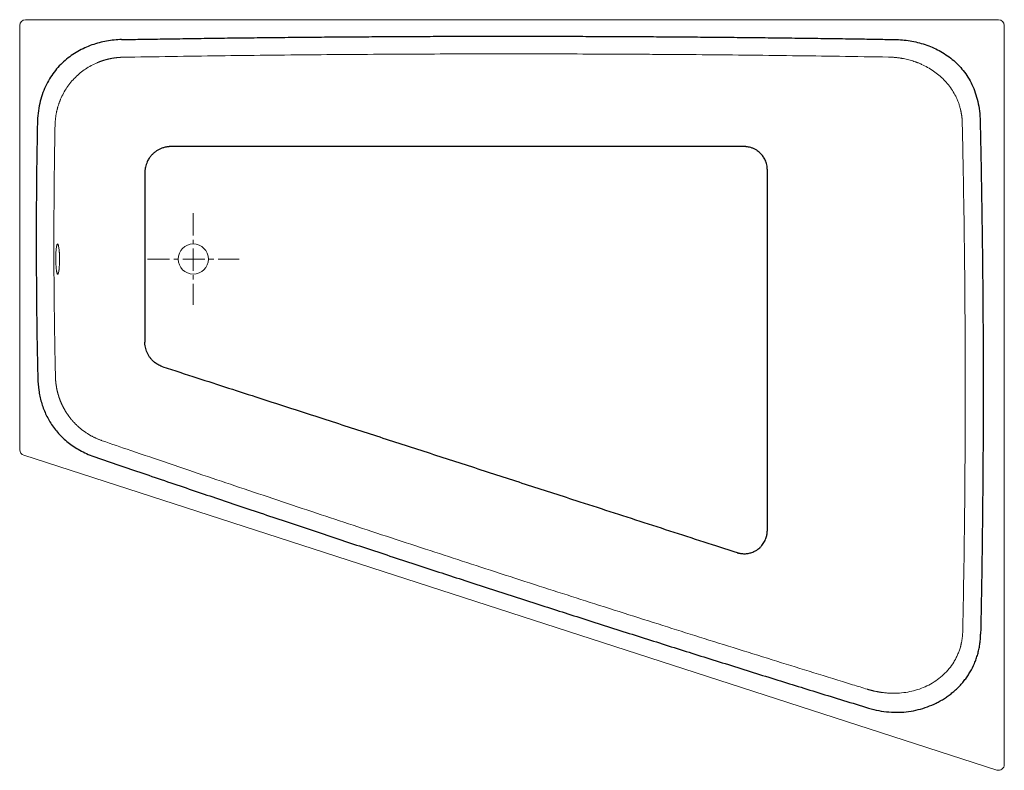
# Model space of a CAD drawing. Header units: millimetres. Extents: x 26606 to 28305, y 8086 to 9381.
import ezdxf

# ---------------------------------------------------------------- set-up
doc = ezdxf.new("R2010")
doc.units = ezdxf.units.MM
doc.header["$LTSCALE"] = 4
doc.header["$MEASUREMENT"] = 0
doc.linetypes.add('MITTE', pattern=[50.8, 31.75, -6.35, 6.35, -6.35])
doc.layers.get('0').update_dxf_attribs({"lineweight": 20})
doc.layers.add('Kontur 2', color=8, linetype='Continuous', lineweight=25)
doc.layers.add('mittellinien_aktuell', color=7, linetype='MITTE', lineweight=9)

msp = doc.modelspace()

# ---------------------------------------------------------------- linework, layer by layer
for p, q in [((28295, 9381.2), (26616, 9381.2)), ((26606, 9371.2), (26606, 8639.3)), ((28305, 8096.1), (28305, 9371.2)), ((26612.9, 8629.8), (28291.9, 8086.6))]:
    msp.add_line(p, q)
msp.add_circle((26905.5, 8968.2), 26)
for centre, start, end in [((26616, 9371.2), 90, 180), ((28295, 9371.2), 0, 90), ((26616, 8639.3), 180, 252.0721), ((28295, 8096.1), 252.0721, 0)]:
    msp.add_arc(centre, 10, start, end)
for points, knots in [([(26784.3, 9316.4), (26783.9, 9316.3), (26783.3, 9316.3), (26782.2, 9316.3), (26781.2, 9316.3), (26780.2, 9316.2), (26779.2, 9316.2), (26778.2, 9316.1), (26777.1, 9316), (26776.1, 9315.9), (26775.1, 9315.8), (26774.1, 9315.7), (26773.1, 9315.6), (26772.1, 9315.5), (26771.1, 9315.4), (26770.1, 9315.3), (26769.1, 9315.1), (26768.1, 9315), (26767.1, 9314.8), (26766.1, 9314.7), (26765.2, 9314.5), (26764.2, 9314.3), (26763.2, 9314.1), (26762.2, 9313.9), (26761.2, 9313.7), (26760.3, 9313.5), (26759.3, 9313.3), (26758.3, 9313.1), (26757.4, 9312.8), (26756.4, 9312.6), (26755.5, 9312.3), (26754.5, 9312.1), (26753.6, 9311.8), (26752.6, 9311.5), (26751.7, 9311.3), (26750.7, 9311), (26749.8, 9310.7), (26748.9, 9310.4), (26747.9, 9310.1), (26747, 9309.7), (26746.1, 9309.4), (26745.2, 9309.1), (26744.3, 9308.8), (26743.4, 9308.4), (26742.5, 9308.1), (26741.6, 9307.7), (26740.7, 9307.3), (26736.5, 9305.6), (26729.3, 9302.2), (26719.5, 9296.2), (26710.3, 9289.4), (26701.9, 9281.8), (26694.2, 9273.3), (26687.4, 9264.2), (26681.4, 9254.4), (26677.8, 9246.9), (26675.8, 9242.1), (26675, 9240.2), (26674.3, 9238.3), (26673.6, 9236.4), (26673, 9234.5), (26672.3, 9232.5), (26671.7, 9230.5), (26671.2, 9228.5), (26670.7, 9226.5), (26670.2, 9224.5), (26669.7, 9222.5), (26669.3, 9220.4), (26668.9, 9218.4), (26668.5, 9216.3), (26668.2, 9214.2), (26667.9, 9212.1), (26667.7, 9210), (26667.5, 9207.9), (26667.3, 9205.8), (26667.2, 9203.7), (26667.1, 9201.5), (26667, 9200.1), (26667, 9199.4)], [0, 0, 0, 0, 0.0056009, 0.0111945, 0.0167806, 0.0223593, 0.0279306, 0.0334944, 0.0390509, 0.0446, 0.0501417, 0.055676, 0.0612029, 0.0667224, 0.0722345, 0.0777393, 0.0832367, 0.0887267, 0.0942094, 0.0996847, 0.1051527, 0.1106133, 0.1160665, 0.1215124, 0.126951, 0.1323822, 0.1378062, 0.1432227, 0.148632, 0.154034, 0.1594286, 0.1648159, 0.170196, 0.1755687, 0.1809341, 0.1862923, 0.1916432, 0.1969868, 0.2023231, 0.2076522, 0.2129739, 0.2182885, 0.2235958, 0.2288958, 0.2341886, 0.2394742, 0.2447525, 0.2500236, 0.312922, 0.3755061, 0.4377858, 0.4997713, 0.5618028, 0.6240835, 0.6866238, 0.7494337, 0.7605059, 0.771608, 0.7827401, 0.7939021, 0.8050942, 0.8163164, 0.8275688, 0.8388513, 0.850164, 0.8615071, 0.8728804, 0.8842841, 0.8957183, 0.9071828, 0.9186779, 0.9302034, 0.9417596, 0.9533463, 0.9649637, 0.9766117, 0.9882905, 1, 1, 1, 1]), ([(26784.3, 9316.4), (26811, 9316.8), (26868.1, 9317.7), (26951.2, 9318.9), (27029.5, 9319.9), (27118.2, 9320.7), (27193.8, 9321.3), (27281.9, 9321.8), (27361.4, 9322.1), (27443.4, 9322.2), (27529.5, 9322.1), (27593.2, 9321.9), (27650.7, 9321.7), (27693, 9321.4), (27733.9, 9321.2), (27785.7, 9320.8), (27857.7, 9320.1), (27939.6, 9319.1), (28019.2, 9318), (28077.6, 9317.1), (28104.9, 9316.7)], [0, 0, 0, 0, 0.0625, 0.125, 0.1875, 0.25, 0.3125, 0.375, 0.4375, 0.5, 0.5625, 0.625, 0.65625, 0.6875, 0.71875, 0.75, 0.8125, 0.875, 0.9375, 1, 1, 1, 1]), ([(28232.4, 9203.6), (28232.4, 9203.9), (28232.4, 9204.7), (28232.3, 9205.7), (28232.3, 9206.8), (28232.2, 9207.9), (28232.1, 9208.9), (28232.1, 9210), (28232, 9211.1), (28231.9, 9212.1), (28231.7, 9213.2), (28231.6, 9214.3), (28231.5, 9215.3), (28231.3, 9216.4), (28231.2, 9217.4), (28231, 9218.5), (28230.8, 9219.5), (28230.6, 9220.6), (28230.4, 9221.6), (28230.2, 9222.7), (28230, 9223.7), (28229.8, 9224.8), (28229.5, 9225.8), (28228.9, 9228.4), (28227.7, 9232.5), (28225.9, 9238.1), (28223.7, 9243.6), (28220.3, 9250.7), (28215.5, 9259.2), (28208.6, 9268.8), (28200.8, 9277.6), (28192.2, 9285.6), (28182.7, 9292.7), (28172.7, 9299), (28163.9, 9303.4), (28158, 9305.9), (28155.5, 9306.9), (28154.8, 9307.2), (28154.3, 9307.3), (28153.8, 9307.5), (28153, 9307.8), (28152.1, 9308.2), (28150.1, 9308.9), (28146.9, 9310), (28142.4, 9311.3), (28137.9, 9312.5), (28133.2, 9313.5), (28129.3, 9314.3), (28126.2, 9314.8), (28124, 9315.2), (28121.7, 9315.5), (28119.4, 9315.7), (28117.1, 9316), (28114.7, 9316.2), (28112.3, 9316.4), (28109.9, 9316.5), (28107.4, 9316.6), (28105.8, 9316.7), (28104.9, 9316.7)], [0, 0, 0, 0, 0.0056898, 0.0113771, 0.0170622, 0.0227452, 0.0284261, 0.0341051, 0.0397824, 0.0454581, 0.0511322, 0.0568049, 0.0624764, 0.0681468, 0.0738161, 0.0794846, 0.0851522, 0.0908193, 0.0964859, 0.102152, 0.107818, 0.1134838, 0.1191496, 0.1248155, 0.1559491, 0.187185, 0.2185434, 0.2500444, 0.3118656, 0.3747531, 0.4364652, 0.4997625, 0.5613269, 0.6249554, 0.68728, 0.718412, 0.7262014, 0.7300976, 0.7314955, 0.7339949, 0.7391762, 0.7443771, 0.7495977, 0.7736141, 0.7981523, 0.8232125, 0.8487947, 0.8748988, 0.8866011, 0.8984832, 0.9105451, 0.9227866, 0.9352076, 0.947808, 0.9605877, 0.9735463, 0.9866838, 1, 1, 1, 1]), ([(26667.7, 8764.9), (26667.3, 8782.8), (26666.6, 8818.7), (26665.7, 8873.2), (26665.2, 8928), (26664.9, 9000.3), (26665.2, 9072.2), (26666, 9145.1), (26666.7, 9181.4), (26667, 9199.4)], [0, 0, 0, 0, 0.125, 0.25, 0.375, 0.5, 0.75, 0.875, 1, 1, 1, 1]), ([(28233.3, 8326.3), (28233.8, 8350.8), (28234.7, 8401.5), (28235.9, 8478), (28237, 8577), (28237.5, 8668.9), (28237.6, 8743.9), (28237.5, 8818.9), (28237, 8910.9), (28235.9, 9009.8), (28234.7, 9087.1), (28233.5, 9152.2), (28232.7, 9190.4), (28232.4, 9203.6)], [0.0981881, 0.0981881, 0.0981881, 0.0981881, 0.1628385, 0.2295052, 0.2961719, 0.4295052, 0.4628385, 0.4961719, 0.6295052, 0.6961719, 0.7628385, 0.8295052, 0.8646504, 0.8646504, 0.8646504, 0.8646504]), ([(26671.5, 8942.2), (26671.7, 8942.2), (26671.9, 8942.3), (26672.2, 8942.8), (26672.3, 8943), (26672.5, 8943.5), (26672.6, 8943.8), (26672.9, 8944.8), (26673.1, 8945.6), (26673.4, 8947), (26673.5, 8947.5), (26673.6, 8948.6), (26673.7, 8949.1), (26674, 8950.9), (26674.1, 8952.2), (26674.3, 8954.4), (26674.3, 8955.1), (26674.4, 8956.6), (26674.5, 8958.1), (26674.6, 8959.7), (26674.6, 8961), (26674.6, 8961.4), (26674.7, 8962.2), (26674.7, 8962.6), (26674.7, 8964.7), (26674.7, 8966.4), (26674.7, 8969), (26674.7, 8969.8), (26674.7, 8971.1), (26674.7, 8971.5), (26674.7, 8972.4), (26674.7, 8972.8), (26674.6, 8974.9), (26674.5, 8976.5), (26674.4, 8978.5), (26674.4, 8978.9), (26674.4, 8979.7), (26674.3, 8980.1), (26674.2, 8981.2), (26674.2, 8981.9), (26674, 8984), (26673.9, 8985.3), (26673.5, 8987.8), (26673.4, 8988.8), (26673.1, 8990.3), (26673, 8990.7), (26672.8, 8991.5), (26672.7, 8991.9), (26672.4, 8992.8), (26672.2, 8993.3), (26671.9, 8993.8), (26671.8, 8993.9), (26671.6, 8994.1), (26671.4, 8994.2), (26671.1, 8994.2), (26670.9, 8994), (26670.6, 8993.5), (26670.5, 8993.3), (26670.3, 8992.8), (26670.1, 8992.2), (26669.9, 8991.5), (26669.8, 8990.9), (26669.8, 8990.7), (26669.7, 8990.3), (26669.6, 8990), (26669.4, 8988.9), (26669.3, 8987.8), (26669.1, 8986), (26669, 8985.4), (26668.9, 8984.4), (26668.9, 8984), (26668.8, 8983.4), (26668.8, 8983), (26668.6, 8981.2), (26668.5, 8979.7), (26668.5, 8977.8), (26668.4, 8977.4), (26668.4, 8976.6), (26668.4, 8976.2), (26668.3, 8974.9), (26668.3, 8974.1), (26668.3, 8971.6), (26668.3, 8969.9), (26668.3, 8967.8), (26668.3, 8967.3), (26668.3, 8966.5), (26668.3, 8966), (26668.3, 8964.8), (26668.3, 8963.9), (26668.4, 8962.3), (26668.4, 8961.4), (26668.5, 8959.8), (26668.5, 8959), (26668.6, 8956.6), (26668.7, 8955.1), (26668.9, 8953), (26669, 8952.3), (26669.1, 8951), (26669.2, 8950.4), (26669.4, 8948.6), (26669.5, 8947.5), (26669.8, 8946.1), (26669.9, 8945.6), (26670.1, 8944.8), (26670.2, 8944.5), (26670.4, 8943.8), (26670.5, 8943.5), (26670.7, 8943), (26670.8, 8942.8), (26671.1, 8942.3), (26671.3, 8942.2), (26671.5, 8942.2)], [0, 0, 0, 0, 0.03125, 0.03125, 0.046875, 0.046875, 0.0625, 0.0625, 0.09375, 0.09375, 0.109375, 0.109375, 0.125, 0.125, 0.15625, 0.15625, 0.171875, 0.171875, 0.1875, 0.203125, 0.203125, 0.210938, 0.210938, 0.21875, 0.21875, 0.25, 0.25, 0.265625, 0.265625, 0.273438, 0.273438, 0.28125, 0.28125, 0.3125, 0.3125, 0.320313, 0.320313, 0.328125, 0.328125, 0.34375, 0.34375, 0.375, 0.375, 0.40625, 0.40625, 0.421875, 0.421875, 0.4375, 0.4375, 0.46875, 0.46875, 0.484375, 0.484375, 0.5, 0.5, 0.53125, 0.53125, 0.546875, 0.546875, 0.5625, 0.578125, 0.578125, 0.585938, 0.585938, 0.59375, 0.59375, 0.625, 0.625, 0.640625, 0.640625, 0.648438, 0.648438, 0.65625, 0.65625, 0.6875, 0.6875, 0.695313, 0.695313, 0.703125, 0.703125, 0.71875, 0.71875, 0.75, 0.75, 0.757813, 0.757813, 0.765625, 0.765625, 0.78125, 0.78125, 0.796875, 0.796875, 0.8125, 0.8125, 0.84375, 0.84375, 0.859375, 0.859375, 0.875, 0.875, 0.90625, 0.90625, 0.921875, 0.921875, 0.9375, 0.9375, 0.953125, 0.953125, 0.96875, 0.96875, 1, 1, 1, 1]), ([(26667.7, 8764.9), (26667.7, 8764.5), (26667.7, 8763.8), (26667.8, 8762.6), (26667.8, 8761.5), (26667.9, 8760.4), (26668, 8759.3), (26668, 8758.2), (26668.1, 8757), (26668.2, 8755.9), (26668.4, 8754.8), (26668.5, 8753.7), (26668.6, 8752.6), (26668.8, 8751.5), (26668.9, 8750.4), (26669.1, 8749.3), (26669.3, 8748.2), (26669.4, 8747.1), (26669.6, 8746), (26669.8, 8744.9), (26670.1, 8743.8), (26670.3, 8742.7), (26670.5, 8741.6), (26670.8, 8740.6), (26671, 8739.5), (26671.3, 8738.4), (26671.6, 8737.3), (26671.9, 8736.3), (26672.1, 8735.2), (26672.5, 8734.2), (26672.8, 8733.1), (26673.1, 8732), (26673.4, 8731), (26673.8, 8729.9), (26674.1, 8728.9), (26674.5, 8727.9), (26674.8, 8726.8), (26675.2, 8725.8), (26675.6, 8724.8), (26676, 8723.8), (26676.4, 8722.7), (26676.8, 8721.7), (26677.3, 8720.7), (26677.7, 8719.7), (26678.1, 8718.7), (26678.6, 8717.7), (26679, 8716.7), (26679.5, 8715.8), (26680, 8714.8), (26680.5, 8713.8), (26681, 8712.8), (26681.5, 8711.9), (26682, 8710.9), (26682.5, 8710), (26683, 8709), (26683.6, 8708.1), (26684.1, 8707.1), (26684.7, 8706.2), (26685.2, 8705.3), (26685.8, 8704.4), (26686.4, 8703.5), (26687, 8702.5), (26687.5, 8701.6), (26688.1, 8700.7), (26688.8, 8699.9), (26689.4, 8699), (26690, 8698.1), (26690.8, 8697), (26691.8, 8695.6), (26693.1, 8694), (26694.3, 8692.4), (26695.6, 8690.8), (26697, 8689.3), (26698.3, 8687.7), (26699.7, 8686.2), (26701.1, 8684.8), (26702.5, 8683.3), (26704, 8681.9), (26705.5, 8680.4), (26707, 8679), (26708.6, 8677.7), (26710.1, 8676.3), (26711.7, 8675), (26713.4, 8673.7), (26715, 8672.5), (26716.7, 8671.2), (26718.4, 8670), (26720.1, 8668.8), (26721.8, 8667.7), (26723.6, 8666.5), (26725.4, 8665.4), (26727.2, 8664.4), (26729, 8663.3), (26730.8, 8662.3), (26732.7, 8661.4), (26734.6, 8660.4), (26736.5, 8659.5), (26738.4, 8658.6), (26740.4, 8657.8), (26742.3, 8657), (26744.3, 8656.2), (26746.3, 8655.5), (26747.6, 8655), (26748.3, 8654.7)], [0, 0, 0, 0, 0.007735, 0.015464, 0.023188, 0.030907, 0.03862, 0.046328, 0.05403, 0.061728, 0.069419, 0.077106, 0.084787, 0.092462, 0.100133, 0.107798, 0.115457, 0.123112, 0.130761, 0.138405, 0.146043, 0.153676, 0.161304, 0.168927, 0.176544, 0.184157, 0.191764, 0.199365, 0.206962, 0.214553, 0.222139, 0.22972, 0.237296, 0.244866, 0.252431, 0.259991, 0.267546, 0.275096, 0.282641, 0.29018, 0.297715, 0.305244, 0.312768, 0.320287, 0.327801, 0.33531, 0.342814, 0.350312, 0.357806, 0.365295, 0.372778, 0.380257, 0.38773, 0.395199, 0.402662, 0.41012, 0.417574, 0.425022, 0.432466, 0.439904, 0.447338, 0.454767, 0.46219, 0.469609, 0.477023, 0.484432, 0.491836, 0.499235, 0.51319, 0.527164, 0.541159, 0.555175, 0.56921, 0.583266, 0.597342, 0.611439, 0.625556, 0.639694, 0.653853, 0.668032, 0.682232, 0.696453, 0.710695, 0.724958, 0.739242, 0.753547, 0.767873, 0.78222, 0.796588, 0.810978, 0.825388, 0.839821, 0.854274, 0.86875, 0.883246, 0.897764, 0.912304, 0.926866, 0.941449, 0.956054, 0.970681, 0.985329, 1, 1, 1, 1]), ([(26748.3, 8654.7), (26764.7, 8649.1), (26801.6, 8636.5), (26864, 8615.3), (26931.4, 8592.4), (27012.5, 8565.1), (27106.9, 8533.5), (27208.5, 8499.8), (27303, 8468.8), (27384.4, 8442.2), (27452.1, 8420.3), (27519.8, 8398.4), (27601.4, 8372.2), (27696.2, 8342.1), (27798.3, 8309.9), (27893.2, 8280.2), (27975, 8254.8), (28029, 8238.1), (28060.3, 8228.5), (28068.9, 8225.9)], [0.109057, 0.109057, 0.109057, 0.109057, 0.1417833, 0.18345, 0.2251167, 0.2667833, 0.3501167, 0.3917833, 0.4751167, 0.5167833, 0.55845, 0.6001167, 0.6417833, 0.7251167, 0.7667833, 0.8501167, 0.8917833, 0.93345, 0.949393, 0.949393, 0.949393, 0.949393]), ([(28068.9, 8225.9), (28069.4, 8225.7), (28070.2, 8225.5), (28071.4, 8225.1), (28072.7, 8224.8), (28073.9, 8224.4), (28075.2, 8224.1), (28076.4, 8223.8), (28077.6, 8223.5), (28078.8, 8223.2), (28080, 8222.9), (28081.2, 8222.6), (28082.4, 8222.4), (28083.6, 8222.1), (28084.8, 8221.9), (28086, 8221.7), (28087.2, 8221.4), (28088.3, 8221.2), (28089.5, 8221), (28090.6, 8220.8), (28091.8, 8220.7), (28092.9, 8220.5), (28094, 8220.4), (28095.2, 8220.2), (28098.3, 8219.8), (28103.3, 8219.3), (28109.1, 8219.1), (28113.1, 8219), (28115, 8219), (28115.9, 8219), (28116.5, 8219), (28119.3, 8219.1), (28126.7, 8219.4), (28138.3, 8220.9), (28152, 8224), (28165.1, 8228.6), (28177.8, 8234.7), (28189.6, 8242.2), (28200.4, 8251.1), (28209.9, 8261.3), (28216.7, 8270.9), (28221.4, 8279), (28224.4, 8285.3), (28227, 8291.9), (28228.7, 8297), (28229.7, 8300.5), (28230.2, 8302.4), (28230.6, 8304.3), (28231, 8306.3), (28231.4, 8308.2), (28231.8, 8310.2), (28232.1, 8312.2), (28232.4, 8314.2), (28232.6, 8316.1), (28232.8, 8318.1), (28233, 8320.2), (28233.1, 8322.2), (28233.2, 8324.2), (28233.3, 8325.6), (28233.3, 8326.3)], [0, 0, 0, 0, 0.005851, 0.011663, 0.017438, 0.023175, 0.028874, 0.034535, 0.040157, 0.045742, 0.051289, 0.056797, 0.062267, 0.067699, 0.073093, 0.078449, 0.083766, 0.089046, 0.094286, 0.099489, 0.104653, 0.109779, 0.114867, 0.119916, 0.124927, 0.156581, 0.187272, 0.202939, 0.210791, 0.212757, 0.214723, 0.218658, 0.250124, 0.313748, 0.374456, 0.438224, 0.499684, 0.562659, 0.624048, 0.687087, 0.749377, 0.780686, 0.812017, 0.843407, 0.87489, 0.883681, 0.892492, 0.901322, 0.910174, 0.919048, 0.927944, 0.936863, 0.945805, 0.954773, 0.963765, 0.972783, 0.981828, 0.9909, 1, 1, 1, 1])]:
    msp.add_open_spline(points, degree=3, knots=knots)
at = {"layer": 'Kontur 2'}
for points in [[(26781.9, 9346.8), (26777.6, 9346.7), (26769, 9346.3), (26756, 9344.5), (26743.2, 9341.6), (26730.5, 9337.7), (26718.2, 9332.7), (26706.2, 9326.7), (26694.9, 9319.4), (26684.1, 9311.1), (26674.2, 9301.6), (26665.2, 9291), (26657.1, 9279.2), (26650.2, 9266.2), (26644.6, 9252), (26640.3, 9236.6), (26637.4, 9220), (26636.6, 9208.1), (26636.5, 9201.9)], [(28115.8, 9347), (28120.2, 9346.9), (28129, 9346.5), (28142.3, 9344.8), (28155.4, 9342.1), (28168.2, 9338.4), (28180.8, 9333.7), (28192.8, 9327.9), (28204.4, 9321), (28215.2, 9312.9), (28225.2, 9303.8), (28234.3, 9293.5), (28242.4, 9282), (28249.4, 9269.3), (28255.1, 9255.4), (28259.4, 9240.2), (28262.3, 9223.7), (28263.1, 9211.9), (28263.3, 9205.8)]]:
    msp.add_open_spline(points, degree=3, dxfattribs=at)
for points, knots in [([(26781.9, 9346.8), (26787.2, 9346.9), (26797.9, 9347.1), (26814.3, 9347.4), (26831.1, 9347.6), (26848.4, 9347.9), (26874.4, 9348.3), (26908.2, 9348.8), (26949.4, 9349.4), (26990.2, 9349.9), (27031.8, 9350.4), (27074.2, 9350.8), (27116.2, 9351.2), (27157.3, 9351.5), (27198.3, 9351.8), (27240.2, 9352.1), (27282.6, 9352.3), (27324.3, 9352.5), (27379.4, 9352.6), (27435, 9352.7), (27491, 9352.6), (27532.3, 9352.6), (27573.2, 9352.5), (27614.7, 9352.3), (27657.1, 9352.1), (27699.3, 9351.9), (27740.4, 9351.6), (27781.3, 9351.3), (27822.9, 9350.9), (27865.4, 9350.5), (27907.4, 9350), (27948.3, 9349.5), (27989.2, 9349), (28026.6, 9348.4), (28060.1, 9347.9), (28088.3, 9347.5), (28106.8, 9347.1), (28115.8, 9347)], [0, 0, 0, 0, 0.01194, 0.024219, 0.036835, 0.04979, 0.063082, 0.095256, 0.125737, 0.155835, 0.187011, 0.219359, 0.251195, 0.281478, 0.311667, 0.343376, 0.37578, 0.407013, 0.437162, 0.499744, 0.532031, 0.562917, 0.592791, 0.623931, 0.656147, 0.688138, 0.718887, 0.748736, 0.780001, 0.812545, 0.844235, 0.874379, 0.90449, 0.936427, 0.958468, 0.97966, 1, 1, 1, 1]), ([(26636.5, 9201.9), (26636.1, 9183.7), (26635.5, 9147.3), (26634.6, 9073.3), (26634.3, 9000.7), (26634.7, 8927.6), (26635.2, 8872.3), (26636, 8817.2), (26636.8, 8781), (26637.2, 8762.8)], [0, 0, 0, 0, 0.125, 0.25, 0.5, 0.625, 0.75, 0.875, 1, 1, 1, 1]), ([(28263.3, 9205.8), (28263.4, 9201.3), (28263.6, 9192.3), (28263.9, 9178.7), (28264.1, 9165.1), (28264.4, 9151.3), (28264.7, 9137.5), (28265, 9123.5), (28265.2, 9109.4), (28265.5, 9090.7), (28265.9, 9067.3), (28266.3, 9039.5), (28266.7, 9011.9), (28267.2, 8975.4), (28267.7, 8929.6), (28268.1, 8874.3), (28268.4, 8818.6), (28268.5, 8760.8), (28268.5, 8705.8), (28268.3, 8650.5), (28268, 8597.5), (28267.5, 8542.3), (28266.9, 8487.3), (28266.3, 8441.4), (28265.7, 8404.3), (28265.2, 8376.3), (28264.7, 8348.5), (28264.3, 8330), (28264.1, 8320.8)], [0, 0, 0, 0, 0.015201, 0.030516, 0.045946, 0.06149, 0.077149, 0.092921, 0.108809, 0.12481, 0.156534, 0.187981, 0.219307, 0.250081, 0.311494, 0.374557, 0.437776, 0.500081, 0.570488, 0.62431, 0.687554, 0.750057, 0.811565, 0.874073, 0.90566, 0.937306, 0.968969, 1, 1, 1, 1]), ([(26866.9, 9162.2), (26866.7, 9162.2), (26866.6, 9162.2), (26866.3, 9162.2), (26866.1, 9162.2), (26865.7, 9162.2), (26865.5, 9162.1), (26865.1, 9162.1), (26864.8, 9162.1), (26864.2, 9162.1), (26863.9, 9162.1), (26863, 9162), (26862.4, 9161.9), (26860.7, 9161.8), (26859.6, 9161.6), (26857.4, 9161.2), (26856.3, 9160.9), (26853.5, 9160.2), (26851.9, 9159.6), (26848.6, 9158.3), (26847.1, 9157.6), (26844, 9155.9), (26842.5, 9155), (26839.7, 9153), (26838.3, 9151.9), (26835.6, 9149.5), (26834.2, 9148.1), (26831.7, 9145.2), (26830.5, 9143.7), (26828.1, 9140.1), (26827, 9138.1), (26825.4, 9134.5), (26824.8, 9133), (26823.8, 9130), (26823.3, 9128.4), (26822.7, 9125.6), (26822.5, 9124.4), (26822.3, 9122.7), (26822.2, 9122.2), (26822.1, 9121.3), (26822.1, 9120.9), (26822, 9120.2), (26822, 9120), (26822, 9119.4), (26822, 9119.1), (26822, 9118.6), (26822, 9118.5), (26821.9, 9118.2), (26821.9, 9118.1), (26821.9, 9117.7), (26821.9, 9117.5), (26821.9, 9117.3), (26821.9, 9117.3), (26821.9, 9117.3)], [0, 0, 0, 0, 0.007476, 0.007476, 0.0150051, 0.0150051, 0.0225342, 0.0225342, 0.0347135, 0.0347135, 0.0468929, 0.0468929, 0.072333, 0.072333, 0.120289, 0.120289, 0.168245, 0.168245, 0.2419969, 0.2419969, 0.3157489, 0.3157489, 0.3895009, 0.3895009, 0.4632529, 0.4632529, 0.5451303, 0.5451303, 0.6270078, 0.6270078, 0.7260363, 0.7260363, 0.7938908, 0.7938908, 0.8617453, 0.8617453, 0.9147592, 0.9147592, 0.935441, 0.935441, 0.9523583, 0.9523583, 0.9647538, 0.9647538, 0.9773598, 0.9773598, 0.9828349, 0.9828349, 0.98831, 0.98831, 0.9992603, 0.9992603, 1, 1, 1, 1]), ([(27856.1, 9162.2), (27816.7, 9162.2), (27777.4, 9162.2), (27708.6, 9162.2), (27679, 9162.2), (27620, 9162.2), (27590.5, 9162.2), (27531.5, 9162.2), (27502, 9162.2), (27443, 9162.2), (27413.5, 9162.2), (27354.5, 9162.2), (27325, 9162.2), (27265.9, 9162.2), (27236.4, 9162.2), (27193.7, 9162.2), (27180.6, 9162.2), (27154.3, 9162.2), (27141.1, 9162.2), (27118.1, 9162.2), (27108.2, 9162.2), (27088.5, 9162.2), (27078.7, 9162.2), (27047.7, 9162.2), (27026.5, 9162.2), (26983.3, 9162.2), (26961.2, 9162.2), (26917.1, 9162.2), (26895, 9162.2), (26870.9, 9162.2), (26868.9, 9162.2), (26866.9, 9162.2)], [0, 0, 0, 0, 0.119346, 0.119346, 0.208847, 0.208847, 0.298347, 0.298347, 0.387848, 0.387848, 0.477349, 0.477349, 0.56685, 0.56685, 0.656351, 0.656351, 0.696282, 0.696282, 0.736214, 0.736214, 0.766065, 0.766065, 0.795915, 0.795915, 0.860109, 0.860109, 0.927023, 0.927023, 0.993936, 0.993936, 1, 1, 1, 1]), ([(27896.1, 9122.3), (27896.1, 9122.4), (27896.1, 9122.5), (27896.1, 9122.8), (27896.1, 9123), (27896.1, 9123.4), (27896, 9123.6), (27896, 9124), (27896, 9124.2), (27896, 9124.7), (27896, 9125), (27895.9, 9125.6), (27895.9, 9126), (27895.8, 9127), (27895.7, 9127.8), (27895.3, 9130.1), (27895, 9131.6), (27894.2, 9134.4), (27893.8, 9135.7), (27892.8, 9138.1), (27892.3, 9139.2), (27891.1, 9141.6), (27890.4, 9142.7), (27889, 9144.9), (27888.3, 9145.9), (27886.6, 9148.1), (27885.6, 9149.2), (27882.7, 9152.1), (27880.8, 9153.7), (27877.4, 9156), (27876, 9156.9), (27873.1, 9158.4), (27871.6, 9159.1), (27868.5, 9160.2), (27867, 9160.7), (27864.3, 9161.3), (27863.2, 9161.6), (27861.6, 9161.8), (27861.1, 9161.8), (27860.2, 9162), (27859.8, 9162), (27859.1, 9162.1), (27858.9, 9162.1), (27858.3, 9162.1), (27858.1, 9162.1), (27857.6, 9162.1), (27857.5, 9162.1), (27857.2, 9162.2), (27857.1, 9162.2), (27856.8, 9162.2), (27856.6, 9162.2), (27856.3, 9162.2), (27856.3, 9162.2), (27856.2, 9162.2)], [0, 0, 0, 0, 0.0077838, 0.0077838, 0.0169762, 0.0169762, 0.0261686, 0.0261686, 0.0353611, 0.0353611, 0.0504361, 0.0504361, 0.0655111, 0.0655111, 0.1014177, 0.1014177, 0.1776405, 0.1776405, 0.2394937, 0.2394937, 0.3013469, 0.3013469, 0.3632, 0.3632, 0.4250532, 0.4250532, 0.4964466, 0.4964466, 0.6157041, 0.6157041, 0.6938941, 0.6938941, 0.7720841, 0.7720841, 0.8502741, 0.8502741, 0.9046815, 0.9046815, 0.9261943, 0.9261943, 0.947707, 0.947707, 0.9600247, 0.9600247, 0.9723424, 0.9723424, 0.9784201, 0.9784201, 0.9844979, 0.9844979, 0.9966533, 0.9966533, 1, 1, 1, 1]), ([(26821.9, 9117.2), (26821.9, 9110), (26821.9, 9102.9), (26821.9, 9088.6), (26821.9, 9081.4), (26821.9, 9065.6), (26821.9, 9057), (26821.9, 9045.9), (26821.9, 9043.4), (26821.9, 9041)], [0, 0, 0, 0, 0.281652, 0.281652, 0.563305, 0.563305, 0.902893, 0.902893, 1, 1, 1, 1]), ([(27896.1, 8499.8), (27896.1, 8545.6), (27896.1, 8591.3), (27896.1, 8682.9), (27896.1, 8728.7), (27896.1, 8868.9), (27896.1, 8963.3), (27896.1, 9079.2), (27896.1, 9100.7), (27896.1, 9122.2)], [0, 0, 0, 0, 0.220692, 0.220692, 0.441384, 0.441384, 0.896489, 0.896489, 1, 1, 1, 1]), ([(26821.9, 9041), (26821.9, 9033.8), (26821.9, 9026.5), (26821.9, 9012.1), (26821.9, 9004.9), (26821.9, 8980.7), (26821.9, 8963.7), (26821.9, 8936), (26821.9, 8925.2), (26821.9, 8908.1), (26821.9, 8901.7), (26821.9, 8895.3)], [0, 0, 0, 0, 0.148588, 0.148588, 0.297175, 0.297175, 0.646885, 0.646885, 0.868611, 0.868611, 1, 1, 1, 1]), ([(26821.9, 8895.3), (26821.9, 8889.3), (26821.9, 8883.3), (26821.9, 8871.3), (26821.9, 8865.2), (26821.9, 8847.8), (26821.9, 8836.4), (26821.9, 8825)], [0, 0, 0, 0, 0.25697, 0.25697, 0.513941, 0.513941, 1, 1, 1, 1]), ([(26853.1, 8782.2), (26850.7, 8783), (26848.4, 8784), (26844, 8786.3), (26841.9, 8787.6), (26838.5, 8790.1), (26837.1, 8791.3), (26834.6, 8793.7), (26833.5, 8794.9), (26831.3, 8797.5), (26830.3, 8798.8), (26828.5, 8801.6), (26827.7, 8803), (26825.4, 8807.5), (26824.2, 8810.6), (26822.5, 8817), (26822.1, 8820.3), (26821.9, 8824.1), (26821.9, 8824.6), (26821.9, 8825)], [0, 0, 0, 0, 0.131521, 0.131521, 0.263032, 0.263032, 0.357808, 0.357808, 0.446015, 0.446015, 0.534221, 0.534221, 0.622428, 0.622428, 0.798841, 0.798841, 0.975255, 0.975255, 1, 1, 1, 1]), ([(26853.1, 8782.2), (26872.7, 8775.9), (26892.3, 8769.6), (26948.1, 8751.5), (26984.3, 8739.8), (27056.6, 8716.4), (27092.8, 8704.7), (27158.1, 8683.6), (27187.2, 8674.1), (27245.4, 8655.3), (27274.5, 8645.9), (27332.6, 8627.1), (27361.7, 8617.7), (27419.9, 8598.8), (27449, 8589.4), (27507.2, 8570.6), (27536.3, 8561.2), (27604.6, 8539.1), (27643.9, 8526.4), (27722.5, 8501), (27761.7, 8488.3), (27815.3, 8470.9), (27829.5, 8466.3), (27843.8, 8461.7)], [0, 0, 0, 0, 0.059331, 0.059331, 0.168881, 0.168881, 0.278432, 0.278432, 0.36653, 0.36653, 0.454628, 0.454628, 0.542726, 0.542726, 0.630824, 0.630824, 0.718922, 0.718922, 0.837884, 0.837884, 0.956846, 0.956846, 1, 1, 1, 1]), ([(26637.2, 8762.8), (26637.4, 8755.8), (26638.2, 8745.2), (26640.7, 8731.3), (26643.3, 8721.1), (26646.6, 8711), (26650.6, 8701.2), (26655.4, 8691.7), (26661, 8682.5), (26667.4, 8673.6), (26674.7, 8665.2), (26682.8, 8657.3), (26691.7, 8649.9), (26701.6, 8643), (26712.4, 8636.7), (26724.2, 8631.1), (26732.7, 8627.9), (26737.1, 8626.3)], [0, 0, 0, 0, 0.125, 0.1875, 0.25, 0.3125, 0.375, 0.4375, 0.5, 0.5625, 0.625, 0.6875, 0.75, 0.8125, 0.875, 0.9375, 1, 1, 1, 1]), ([(26737.1, 8626.3), (26763.7, 8617.2), (26816.6, 8599.2), (26905.8, 8568.9), (26982.2, 8543.1), (27070.5, 8513.6), (27151.2, 8486.7), (27233.3, 8459.6), (27306.5, 8435.6), (27358.8, 8418.5), (27400, 8405.1), (27443.1, 8391.1), (27486.2, 8377.2), (27527.4, 8363.9), (27579.7, 8347.2), (27653.2, 8323.7), (27735.5, 8297.7), (27816.9, 8272.1), (27905.5, 8244.4), (27982.8, 8220.4), (28042.5, 8202.1), (28070.9, 8193.4)], [0, 0, 0, 0, 0.0625, 0.125, 0.1875, 0.25, 0.3125, 0.375, 0.4375, 0.46875, 0.5, 0.53125, 0.5625, 0.59375, 0.625, 0.6875, 0.75, 0.8125, 0.875, 0.9375, 1, 1, 1, 1]), ([(27843.8, 8461.7), (27843.9, 8461.7), (27844.1, 8461.6), (27844.4, 8461.5), (27844.6, 8461.5), (27844.9, 8461.4), (27845.1, 8461.3), (27845.6, 8461.2), (27846, 8461.1), (27846.7, 8460.9), (27847, 8460.8), (27848.1, 8460.6), (27848.8, 8460.4), (27850.7, 8460.1), (27851.9, 8460), (27854.2, 8459.8), (27855.4, 8459.8), (27857.7, 8459.8), (27858.8, 8459.9), (27860.9, 8460.1), (27862, 8460.2), (27864.1, 8460.6), (27865.2, 8460.8), (27867.3, 8461.4), (27868.4, 8461.7), (27870.5, 8462.5), (27871.6, 8462.9), (27873.6, 8463.8), (27874.7, 8464.3), (27877.1, 8465.7), (27878.5, 8466.6), (27880.9, 8468.4), (27881.9, 8469.2), (27884.2, 8471.3), (27885.4, 8472.5), (27887.4, 8474.9), (27888.3, 8476), (27889.9, 8478.4), (27890.6, 8479.6), (27892, 8482.1), (27892.6, 8483.4), (27893.5, 8485.7), (27893.9, 8486.8), (27894.6, 8489), (27894.9, 8490.1), (27895.3, 8492.1), (27895.5, 8492.9), (27895.7, 8494.5), (27895.8, 8495.3), (27895.9, 8496.2), (27895.9, 8496.4), (27896, 8496.9), (27896, 8497.1), (27896, 8497.6), (27896, 8497.8), (27896, 8498.2), (27896, 8498.4), (27896.1, 8498.6), (27896.1, 8498.7), (27896.1, 8499.1), (27896.1, 8499.3), (27896.1, 8499.5), (27896.1, 8499.6), (27896.1, 8499.6)], [0, 0, 0, 0, 0.0066804, 0.0066804, 0.0138099, 0.0138099, 0.0209394, 0.0209394, 0.035294, 0.035294, 0.0496487, 0.0496487, 0.0792774, 0.0792774, 0.1263478, 0.1263478, 0.1734183, 0.1734183, 0.2165322, 0.2165322, 0.2596461, 0.2596461, 0.30276, 0.30276, 0.3477125, 0.3477125, 0.3926651, 0.3926651, 0.4376176, 0.4376176, 0.5036142, 0.5036142, 0.5571263, 0.5571263, 0.6253901, 0.6253901, 0.681599, 0.681599, 0.7379995, 0.7379995, 0.7943999, 0.7943999, 0.8395887, 0.8395887, 0.8847775, 0.8847775, 0.9211435, 0.9211435, 0.9489913, 0.9489913, 0.9583628, 0.9583628, 0.9677342, 0.9677342, 0.9772305, 0.9772305, 0.9821631, 0.9821631, 0.9870956, 0.9870956, 0.9969607, 0.9969607, 1, 1, 1, 1]), ([(28070.9, 8193.4), (28076.7, 8191.6), (28088.3, 8188.7), (28105.8, 8186.4), (28123.1, 8185.9), (28140, 8187.3), (28156.5, 8190.5), (28172.4, 8195.3), (28185, 8200.7), (28194.6, 8205.8), (28201.6, 8210), (28208.3, 8214.5), (28214.7, 8219.5), (28220.8, 8224.7), (28226.6, 8230.3), (28232.1, 8236.2), (28237.2, 8242.5), (28241.9, 8249.1), (28247.6, 8258.2), (28252.6, 8268), (28256.6, 8278.3), (28259.1, 8286.3), (28261.2, 8294.5), (28262.7, 8303.1), (28263.7, 8311.8), (28264, 8317.8), (28264.1, 8320.8)], [0, 0, 0, 0, 0.0625, 0.125, 0.1875, 0.25, 0.3125, 0.375, 0.4375, 0.46875, 0.5, 0.53125, 0.5625, 0.59375, 0.625, 0.65625, 0.6875, 0.71875, 0.75, 0.8125, 0.84375, 0.875, 0.90625, 0.9375, 0.96875, 1, 1, 1, 1])]:
    msp.add_open_spline(points, degree=3, knots=knots, dxfattribs=at)
at = {"layer": 'mittellinien_aktuell', "ltscale": 0.3}
for p, q in [((26905.5, 9047.1), (26905.5, 8889.2)), ((26826.5, 8968.2), (26984.4, 8968.2))]:
    msp.add_line(p, q, dxfattribs=at)

doc.saveas('drawing.dxf')
